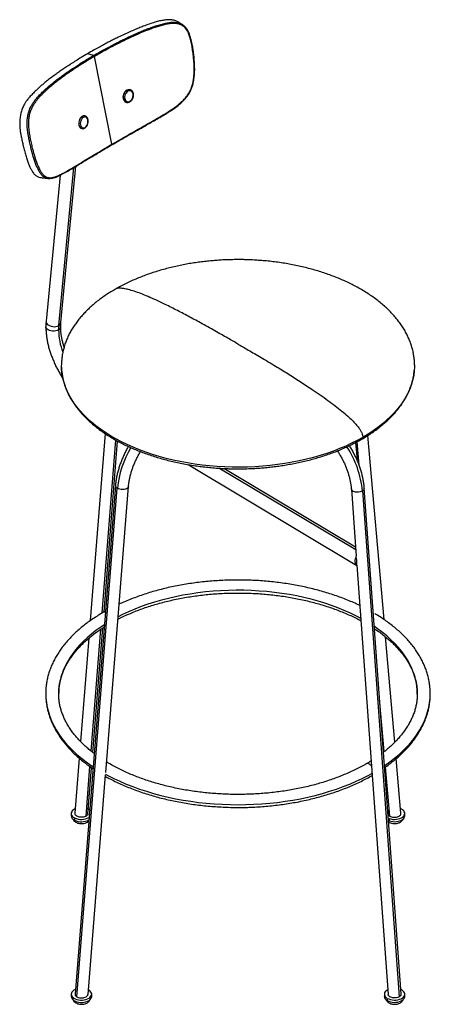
# Paper-space layout '_Isometric' of a CAD drawing. Header units: millimetres. Extents: x -235 to 207, y -106 to 954.
import ezdxf

# ---------------------------------------------------------------- set-up
doc = ezdxf.new("R2010")
doc.units = ezdxf.units.MM

psp = doc.layouts.new('_Isometric')

# ---------------------------------------------------------------- linework, layer by layer
at = {"color": 7, "linetype": 'Continuous', "lineweight": 25}
for p, q in [((-155.3, 915.8), (-161.8, 917.7)), ((-135.8, 820.1), (-154.4, 914.7)), ((-123.3, 869.4), (-123.6, 869.5)), ((-115.7, 878.6), (-116, 878.7)), ((-120.7, 865.6), (-120.4, 865.5)), ((-167.6, 850), (-167.9, 850.1)), ((-164.7, 850.7), (-165.1, 850.7)), ((-165, 850.7), (-164.7, 850.7)), ((-168.2, 837.1), (-167.9, 837)), ((-167.6, 837), (-167.9, 837)), ((-192.9, 625), (-176.6, 795.2)), ((-190.6, 628.2), (-174.4, 796.5)), ((-191.4, 786.9), (-206.5, 629.7)), ((-204.6, 783.5), (-204.8, 783.5)), ((-190, 582.5), (-190, 582.2)), ((-190, 580.4), (-190, 582.4)), ((190, 582.2), (190, 582.8)), ((-143.1, 508.8), (-159, 307.3)), ((-146.2, 315.6), (-131.4, 501.7)), ((-144.2, 316.7), (-129.7, 500.7)), ((126.4, 499), (128.1, 480.4)), ((130.4, 474.6), (128.2, 499.9)), ((157.2, 308.5), (139.8, 506.7)), ((-53.6, 475.3), (128, 366.8)), ((126.7, 383.4), (-20.6, 471.5)), ((126.5, 386.4), (-15.4, 471.2)), ((-131.9, 452.7), (-175.4, -94.6)), ((-173.4, -97.7), (-129.9, 449.8)), ((-142.4, 143.8), (-118, 451.6)), ((122, 448.8), (127.2, 376.9)), ((133.9, 447), (173.4, -97.7)), ((175.5, -94.6), (135.9, 449.9)), ((127.5, 373.1), (127.3, 376.3)), ((128, 366.8), (127.8, 370.1)), ((127.9, 366.9), (161.5, -95)), ((-142.7, 317.6), (-144.9, 316.3)), ((-158, 166.7), (-147.5, 298.2)), ((-156.2, 165.4), (-145.6, 299.5)), ((-160.5, 288.4), (-169.4, 177.1)), ((168.7, 176.4), (158.8, 289.9)), ((157.4, 166.3), (152.4, 223.3)), ((-170.8, 159.2), (-175.5, 99.9)), ((-163.5, 96.8), (-159.3, 150.2)), ((-161.5, 99.5), (-157.5, 149)), ((163.5, 96.8), (158.8, 149.8)), ((175.4, 99.9), (170.3, 158.8)), ((-161.4, -95), (-142.6, 141.5)), ((-179.5, 99.7), (-179.5, 97.2)), ((-159.7, 103.5), (-161, 104.4)), ((161.1, 103.3), (161.4, 99.5)), ((179.4, 97.2), (179.4, 99.7)), ((-175.9, 95), (-175.9, 92.6)), ((161.7, 94.7), (162.7, 94.3)), ((161.9, 92.1), (162.7, 91.8)), ((162.7, 94.3), (162.7, 91.8)), ((-179.4, -94.8), (-179.4, -97.2)), ((-157.4, -97.2), (-157.4, -94.8)), ((157.5, -94.8), (157.5, -97.2)), ((176.2, -90.3), (175.1, -89.7)), ((179.5, -97.2), (179.5, -94.8)), ((-177.8, -98.1), (-177.8, -100.6)), ((160.7, -99.3), (160.7, -101.7))]:
    psp.add_line(p, q, dxfattribs=at)
at = {"color": 7, "linetype": 'Continuous', "lineweight": 25, "flags": 128}
for points in [[(-116, 878.8), (-117.1, 879), (-118.3, 878.9), (-119.5, 878.4), (-120.6, 877.7), (-121.7, 876.6), (-122.5, 875.4), (-123.2, 874), (-123.6, 872.5), (-123.8, 870.9), (-123.6, 869.5)], [(-123.3, 869.4), (-123.4, 870.8), (-123.3, 872.3), (-122.9, 873.9), (-122.2, 875.3), (-121.4, 876.5), (-120.3, 877.6), (-119.2, 878.3), (-118, 878.8), (-116.8, 878.9), (-115.7, 878.6)], [(-112.9, 874.1), (-113.3, 875.4), (-114, 876.5), (-114.9, 877.2), (-116, 877.6), (-117.2, 877.6), (-118.4, 877.2), (-119.5, 876.4), (-120.5, 875.3), (-121.3, 874), (-121.8, 872.5), (-122, 871), (-121.9, 869.5)], [(-121.9, 869.5), (-121.5, 868.2), (-120.8, 867.1), (-119.9, 866.4), (-118.8, 866), (-117.6, 866), (-116.4, 866.5), (-115.3, 867.2), (-114.3, 868.3), (-113.5, 869.7), (-113, 871.1), (-112.8, 872.7), (-112.9, 874.1)], [(-115.7, 878.6), (-115.6, 878.6), (-115.4, 878.5)], [(-120.4, 865.5), (-120.4, 865.5), (-120.6, 865.6)], [(-167.9, 850.1), (-168.9, 849.3), (-169.8, 848.2), (-170.5, 846.9), (-171, 845.4), (-171.4, 843.9), (-171.4, 842.4), (-171.3, 840.9), (-170.9, 839.6), (-170.3, 838.5), (-169.5, 837.7), (-168.6, 837.2), (-168.3, 837.1)], [(-167.9, 837), (-168.2, 837.1), (-169.1, 837.6), (-169.9, 838.4), (-170.5, 839.5), (-170.9, 840.8), (-171.1, 842.3), (-171, 843.8), (-170.7, 845.3), (-170.1, 846.8), (-169.4, 848.1), (-168.5, 849.2), (-167.6, 850)], [(-166.6, 849), (-167.6, 848.1), (-168.5, 847), (-169.1, 845.6), (-169.5, 844.1), (-169.7, 842.5), (-169.5, 841.1), (-169.1, 839.8), (-168.5, 838.8), (-167.6, 838.1), (-166.6, 837.8), (-165.6, 837.9), (-164.5, 838.3)], [(-164.5, 838.3), (-163.5, 839.2), (-162.7, 840.3), (-162, 841.7), (-161.6, 843.2), (-161.5, 844.8), (-161.6, 846.2), (-162.1, 847.5), (-162.7, 848.6), (-163.6, 849.2), (-164.5, 849.6), (-165.6, 849.5), (-166.6, 849)], [(-206.5, 629.7), (-206.5, 628.8), (-206.1, 627.7), (-205.3, 626.6), (-204.2, 625.7), (-202.8, 624.9), (-201.2, 624.3), (-199.4, 623.9), (-197.7, 623.8), (-195.9, 624), (-194.3, 624.4), (-192.9, 625)], [(-193.1, 620.3), (-194.5, 619.6), (-196.1, 619.2), (-197.9, 619), (-199.7, 619), (-201.4, 619.2), (-203, 619.6), (-204.4, 620.3), (-205.5, 621.1), (-206.3, 622), (-206.7, 623), (-206.8, 623.5)], [(134.4, 504.6), (128.4, 501.4), (122.3, 498.3), (115.9, 495.3), (109.4, 492.5), (102.6, 489.9), (95.6, 487.4), (88.4, 485.1), (81.1, 483), (73.7, 481.1), (66, 479.3), (58.3, 477.8), (50.5, 476.5), (42.6, 475.3), (34.6, 474.3), (26.5, 473.6), (18.4, 473), (10.2, 472.7), (2, 472.5), (-6.1, 472.6), (-14.3, 472.8), (-22.4, 473.3), (-30.5, 473.9), (-38.6, 474.8), (-46.5, 475.9), (-54.4, 477.1), (-62.2, 478.6), (-69.9, 480.2), (-77.4, 482), (-84.8, 484), (-92, 486.2), (-99.1, 488.6), (-106, 491.2), (-112.7, 493.9), (-119.1, 496.8), (-125.4, 499.8), (-131.4, 503), (-137.2, 506.3), (-142.7, 509.8), (-148, 513.4), (-153, 517.2), (-157.7, 521), (-162.1, 525), (-166.2, 529.1), (-170, 533.2), (-173.5, 537.5), (-176.7, 541.9), (-179.5, 546.3), (-182, 550.8), (-184.2, 555.3), (-186, 559.9), (-187.5, 564.6), (-188.7, 569.2), (-189.5, 573.9), (-189.9, 578.7), (-190, 580.4)], [(190, 580.6), (189.7, 576.3), (189.1, 571.6), (188.1, 566.9), (186.8, 562.2), (185.2, 557.6), (183.2, 553), (180.8, 548.5), (178.1, 544.1), (175.1, 539.7), (171.8, 535.4), (168.2, 531.1), (164.2, 527), (159.9, 523), (155.4, 519.1), (150.5, 515.3), (145.4, 511.6), (140, 508), (134.4, 504.6)], [(190, 582.7), (190, 581), (190, 580.6)], [(-118, 451.6), (-118, 451.3), (-118.3, 450.6), (-119, 449.9), (-120, 449.3), (-121.2, 448.8), (-122.6, 448.6), (-124.1, 448.5), (-125.7, 448.6), (-127.2, 448.8), (-128.6, 449.3), (-129.9, 449.8)], [(133.9, 447), (132.7, 446.4), (131.3, 446), (129.7, 445.7), (128.2, 445.7), (126.6, 445.8), (125.2, 446), (124, 446.5), (123, 447.1), (122.4, 447.8), (122, 448.6), (122, 448.8)], [(132.1, 309.8), (127.4, 312.3), (121, 315.4), (114.4, 318.3), (107.6, 321.1), (100.6, 323.7), (93.5, 326.1), (86.1, 328.3), (78.6, 330.4), (71, 332.2), (63.2, 333.9), (55.3, 335.4), (47.3, 336.6), (39.2, 337.7), (31, 338.6), (22.8, 339.2), (14.5, 339.7), (6.2, 340), (-2.1, 340), (-10.4, 339.9), (-18.7, 339.5), (-26.9, 338.9), (-35.1, 338.2), (-43.2, 337.2), (-51.3, 336), (-59.2, 334.6), (-67.1, 333.1), (-74.8, 331.3), (-82.4, 329.4), (-89.8, 327.2), (-97.1, 324.9), (-104.2, 322.4), (-111, 319.7), (-117.7, 316.9), (-124.2, 313.9), (-129.1, 311.4)], [(-143.8, 302.9), (-147.7, 300.3), (-152.9, 296.6), (-157.8, 292.7), (-162.4, 288.8), (-166.8, 284.7), (-170.8, 280.5), (-174.5, 276.2), (-177.9, 271.8), (-180.9, 267.4), (-183.6, 262.8), (-186, 258.2), (-188, 253.6), (-189.7, 248.9), (-191.1, 244.2), (-192, 239.4), (-192.7, 234.6), (-192.9, 229.8), (-192.9, 229.1)], [(192.9, 228.2), (192.8, 232.2), (192.4, 237), (191.6, 241.8), (190.4, 246.5), (188.9, 251.2), (187.1, 255.9), (184.9, 260.5), (182.3, 265.1), (179.4, 269.6), (176.2, 274), (172.7, 278.3), (168.8, 282.6), (164.6, 286.7), (160.1, 290.8), (155.4, 294.7), (150.3, 298.5), (146.8, 301)], [(-206.8, 232.8), (-206.9, 228.6), (-206.8, 224.4)], [(-206.8, 224.4), (-206.8, 223.7), (-206.2, 218.8), (-205.4, 213.9), (-204.1, 209), (-202.5, 204.1), (-200.6, 199.3), (-198.3, 194.5), (-195.7, 189.8), (-192.8, 185.2), (-189.5, 180.6), (-185.9, 176.2), (-182, 171.8), (-177.8, 167.5), (-173.3, 163.3), (-168.4, 159.2), (-163.3, 155.3), (-157.9, 151.4), (-156, 150.1)], [(157.6, 151.2), (157.9, 151.4), (163.3, 155.3), (168.4, 159.2), (173.3, 163.3), (177.8, 167.5), (182, 171.8), (185.9, 176.2), (189.5, 180.6), (192.8, 185.2), (195.7, 189.8), (198.3, 194.5), (200.6, 199.3), (202.5, 204.1), (204.1, 209), (205.4, 213.9), (206.2, 218.8), (206.8, 223.7), (206.8, 224.4)], [(206.8, 224.4), (206.9, 228.6), (206.8, 232.8)], [(143.6, 150.8), (143.5, 150.9), (142.5, 151.9), (141.4, 152.7), (140.3, 153.2), (139.2, 153.4), (138.3, 153.3), (137.9, 153.1)], [(-142.6, 142), (-140.2, 140.7), (-133.8, 137.5), (-127.1, 134.4), (-120.3, 131.4), (-113.2, 128.6), (-105.9, 126), (-98.5, 123.6), (-90.9, 121.3), (-83.1, 119.2), (-75.2, 117.3), (-67.2, 115.6), (-59.1, 114.1), (-50.8, 112.8), (-42.5, 111.7), (-34.1, 110.8), (-25.6, 110.1), (-17.1, 109.6), (-8.6, 109.3), (0, 109.2), (8.6, 109.3), (17.1, 109.6), (25.6, 110.1), (34.1, 110.8), (42.5, 111.7), (50.8, 112.8), (59.1, 114.1), (67.2, 115.6), (75.2, 117.3), (83.1, 119.2), (90.9, 121.3), (98.5, 123.6), (105.9, 126), (113.2, 128.6), (120.3, 131.4), (127.1, 134.4), (133.8, 137.5), (140.2, 140.7), (144.2, 142.9)], [(-175.1, 104.8), (-175.8, 104.4), (-177.2, 103.5), (-178.3, 102.6), (-179, 101.5), (-179.4, 100.3), (-179.4, 99.1), (-179.1, 98), (-178.3, 96.9), (-177.3, 95.9), (-175.9, 95)], [(162.7, 94.3), (164.5, 93.8), (166.5, 93.4), (168.5, 93.3), (170.5, 93.5), (172.4, 93.8), (174.3, 94.3), (175.9, 95), (177.2, 95.9), (178.3, 96.9), (179, 98), (179.4, 99.1), (179.4, 100.3), (179, 101.4), (178.3, 102.5), (177.2, 103.5), (175.8, 104.4), (175, 104.8)], [(162.7, 91.8), (164.5, 91.3), (166.5, 91), (168.5, 90.9), (170.5, 91), (172.4, 91.3), (174.3, 91.9), (175.9, 92.6), (177.2, 93.4), (178.3, 94.4), (179, 95.5), (179.4, 96.7), (179.4, 97.2)], [(-175.1, -89.7), (-176.5, -90.5), (-177.8, -91.4), (-178.7, -92.5), (-179.2, -93.6), (-179.4, -94.8), (-179.3, -95.9), (-178.7, -97.1), (-177.8, -98.1)], [(-177.8, -98.1), (-176.6, -99.1), (-175.1, -99.8), (-173.4, -100.5), (-171.5, -100.9), (-169.5, -101.1), (-167.5, -101.1), (-165.5, -100.9), (-163.6, -100.5), (-161.8, -99.9), (-160.3, -99.1), (-159.1, -98.1), (-158.2, -97.1), (-157.6, -96), (-157.4, -94.8), (-157.6, -93.6), (-158.2, -92.5), (-159.1, -91.5)], [(-159.1, -91.5), (-160.3, -90.5), (-161, -90.1)], [(161.1, -90.1), (160, -90.7), (158.8, -91.7), (158, -92.8), (157.6, -93.9), (157.5, -95.1), (157.8, -96.3), (158.4, -97.4), (159.4, -98.4), (160.7, -99.3)], [(160.7, -99.3), (162.2, -100), (164, -100.6), (165.9, -101), (168, -101.1), (170, -101.1), (172, -100.8), (173.8, -100.3), (175.5, -99.7), (176.9, -98.9), (178.1, -97.9), (178.9, -96.8), (179.4, -95.7), (179.4, -94.5), (179.2, -93.3), (178.5, -92.2), (177.5, -91.2), (176.2, -90.3)], [(-177.8, -100.6), (-176.6, -101.5), (-175.1, -102.3), (-173.4, -102.9), (-171.5, -103.3), (-169.5, -103.6), (-167.5, -103.6), (-165.5, -103.4), (-163.6, -102.9), (-161.8, -102.3), (-160.3, -101.5), (-159.1, -100.6), (-158.2, -99.6), (-157.6, -98.4), (-157.4, -97.3), (-157.4, -97.2)], [(160.7, -101.7), (162.2, -102.5), (164, -103.1), (165.9, -103.4), (168, -103.6), (170, -103.5), (172, -103.3), (173.8, -102.8), (175.5, -102.1), (176.9, -101.3), (178.1, -100.3), (178.9, -99.3), (179.4, -98.1), (179.5, -97.2)]]:
    psp.add_lwpolyline(points, dxfattribs=at)
at = {"color": 7, "linetype": 'Continuous', "lineweight": 25}
for centre, radius, start, end in [((-118.9, 870), 4.72, 185.8109, 247.9823), ((-122.8, 871.3), 2, 255.9679, 296.9171), ((-118.4, 870), 4.92, 186.9722, 243.4891), ((-113, 874.6), 0.493, 286.4354, 352.2389), ((-165.8, 847.2), 3.6, 78.7054, 125.893), ((-165.4, 847.1), 3.65, 83.4592, 125.6848), ((-168, 848.7), 1.39, 10.6614, 70.9801), ((-165.1, 838.1), 0.609, 309.7448, 19.1281), ((-194.7, 628.8), 4.16, 295.3195, 351.7955), ((-143.5, 620.3), 49.6, 174.5899, 180.0734), ((-194.7, 623.9), 3.93, 293.5947, 355.1283), ((-120.4, 621.5), 72.7, 180.9766, 200.3592), ((-24.6, 439), 105.8, 148.9572, 174.1287), ((28.1, 436.7), 106.3, 5.5735, 32.948), ((-128.6, 452.9), 3.28, 183.3521, 248.1219), ((132.7, 450.1), 3.29, 292.0405, 356.545), ((-143.6, 313.8), 2.82, 73.3349, 118.2125), ((-173.8, 97.9), 5.71, 186.2801, 248.1994), ((-168.5, 110), 16.7, 243.6495, 299.2549), ((-168.5, 107.6), 16.8, 243.734, 298.2683), ((-174.8, -97), 4.61, 182.4311, 229.7687), ((162.9, -96.7), 5.48, 185.3491, 245.9711)]:
    psp.add_arc(centre, radius, start, end, dxfattribs=at)
for points, knots in [([(-64.7, 951.8), (-65.2, 952.1), (-66.2, 952.7), (-68, 953.4), (-70.2, 953.9), (-72.8, 954.3), (-76, 954.3), (-80, 953.8), (-84.6, 952.9), (-89.8, 951.4), (-95.7, 949.5), (-101.5, 947.4), (-107, 945.2), (-112.2, 943), (-118, 940.5), (-124.2, 937.6), (-129.9, 934.9), (-135.1, 932.3), (-139.8, 929.9), (-144.7, 927.3), (-150, 924.4), (-155.7, 921.2), (-159.7, 918.9), (-161.8, 917.7)], [0, 0, 0, 0, 0.0142202, 0.0355227, 0.0568332, 0.0797559, 0.1121921, 0.1502781, 0.1926999, 0.2421121, 0.3001287, 0.3648514, 0.4126154, 0.4648768, 0.5239566, 0.5880991, 0.6563876, 0.7036341, 0.7539245, 0.8073465, 0.8644274, 0.9284255, 1, 1, 1, 1]), ([(-155.3, 915.8), (-153.1, 917.1), (-148.9, 919.5), (-142.8, 922.9), (-137.2, 925.9), (-132, 928.6), (-127.1, 931.1), (-122.4, 933.4), (-117.3, 935.9), (-112, 938.3), (-106.5, 940.7), (-101.4, 942.8), (-96.1, 945), (-90.4, 947), (-84.6, 948.8), (-79.5, 950.2), (-75, 951.1), (-71.1, 951.6), (-67.9, 951.6), (-65.4, 951.2), (-62.8, 950.6), (-61.2, 949.7), (-60.2, 949.1)], [0, 0, 0, 0, 0.0778002, 0.1465634, 0.207784, 0.2650446, 0.3185635, 0.368925, 0.4171236, 0.4799434, 0.5377587, 0.5889869, 0.6359261, 0.700736, 0.7588377, 0.8083325, 0.8508422, 0.889033, 0.921599, 0.9446514, 0.9661199, 1, 1, 1, 1]), ([(-135.8, 820.1), (-133, 821.7), (-127.5, 824.9), (-119.1, 829.7), (-110.9, 834.4), (-102.5, 839.2), (-93.9, 844.1), (-85.1, 849.1), (-77.5, 853.6), (-71.2, 857.7), (-66.1, 861.2), (-61.6, 864.9), (-57.7, 868.6), (-54.6, 872.4), (-51.9, 876.6), (-49.9, 881.1), (-48.6, 885.8), (-47.7, 890.5), (-47.2, 895.2), (-47.1, 900.4), (-47.2, 906), (-47.7, 912.1), (-48.4, 918.1), (-49.2, 924.1), (-50.3, 930), (-51.5, 935.2), (-53.2, 939.8), (-55.3, 943.5), (-57.5, 946.1), (-59.7, 947.8), (-62.1, 949.1), (-65.3, 950.1), (-69.7, 950.4), (-74.5, 949.9), (-79.5, 948.9), (-84.4, 947.5), (-89.4, 945.9), (-96.2, 943.5), (-104.9, 940), (-115.2, 935.4), (-125.3, 930.5), (-135.2, 925.5), (-144.8, 920.2), (-151.2, 916.6), (-154.4, 914.7)], [0, 0, 0, 0, 0.037686, 0.073889, 0.108612, 0.143498, 0.179446, 0.215364, 0.250803, 0.271938, 0.292824, 0.313442, 0.32916, 0.344779, 0.360489, 0.376053, 0.391729, 0.407344, 0.422918, 0.438558, 0.459002, 0.479941, 0.50087, 0.521722, 0.542446, 0.563223, 0.578822, 0.594467, 0.610098, 0.617946, 0.625824, 0.641475, 0.657176, 0.675876, 0.694014, 0.712721, 0.73163, 0.750793, 0.791643, 0.832774, 0.875378, 0.915604, 0.956501, 1, 1, 1, 1]), ([(-136, 819.4), (-134.5, 820.3), (-131.9, 821.8), (-128.2, 823.9), (-125.3, 825.6), (-122.9, 827), (-118.6, 829.5), (-109.9, 834.4), (-99.8, 840.2), (-90.4, 845.5), (-84.2, 849.1), (-78.1, 852.7), (-71.9, 856.6), (-65.8, 860.8), (-60.4, 865.2), (-55.9, 870), (-52.8, 874.3), (-50.6, 878.4), (-49.2, 882.1), (-47.9, 886.5), (-47.1, 891.6), (-46.6, 897.2), (-46.6, 902.8), (-46.9, 910.2), (-47.9, 919.2), (-49.3, 928.1), (-50.9, 935.1), (-52.3, 939.4), (-54, 942.6), (-55.5, 945.1), (-56.9, 946.5), (-57.6, 947.2)], [0, 0, 0, 0, 0.031366, 0.057518, 0.078461, 0.094356, 0.108945, 0.168408, 0.275621, 0.31625, 0.356866, 0.39747, 0.438117, 0.478739, 0.519411, 0.550123, 0.580929, 0.601527, 0.621964, 0.642545, 0.673088, 0.70357, 0.73415, 0.764649, 0.825475, 0.886239, 0.916855, 0.948275, 0.964485, 0.981676, 1, 1, 1, 1]), ([(-60.2, 949.2), (-61, 949.6), (-62.5, 950.5), (-64, 951.4), (-64.7, 951.9)], [0, 0, 0, 0, 0.4999997, 1, 1, 1, 1]), ([(-57.6, 947.2), (-57.6, 947.2), (-58.3, 948.1), (-59.3, 948.7), (-60.3, 949.2)], [0, 0, 0, 0, 0.011058, 1, 1, 1, 1]), ([(-60.2, 949.1), (-60, 949), (-59.4, 948.8), (-59, 948.4), (-58.8, 948.2)], [0, 0, 0, 0, 0.51575, 1, 1, 1, 1]), ([(-161.8, 917.7), (-164.1, 916.3), (-168.4, 913.8), (-174.4, 910.1), (-179.7, 906.7), (-184.5, 903.6), (-188.9, 900.7), (-192.9, 897.8), (-197.2, 894.8), (-201.5, 891.5), (-205.8, 888.2), (-209.6, 885.1), (-213.4, 881.9), (-217.2, 878.4), (-221, 874.6), (-224.2, 871.1), (-226.8, 867.9), (-229, 864.8), (-230.6, 862), (-231.8, 859.5), (-233, 856.4), (-234.1, 852.4), (-234.7, 848.1), (-234.9, 844.7), (-234.9, 841.9), (-234.8, 838.8), (-234.5, 835.5), (-234, 831.9), (-233.2, 827.8), (-232.3, 823.3), (-231.1, 818.3), (-229.8, 813.2), (-228.5, 808.2), (-227, 803.4), (-225.5, 799.3), (-224, 795.7), (-222.4, 792.6), (-220.6, 789.6), (-218.4, 787), (-215.7, 785.1), (-213.7, 784.7), (-212.6, 784.5)], [0, 0, 0, 0, 0.045763, 0.086089, 0.121962, 0.155502, 0.186786, 0.216263, 0.244453, 0.28112, 0.314528, 0.343778, 0.369941, 0.406461, 0.439114, 0.466815, 0.490839, 0.512073, 0.530228, 0.543213, 0.555614, 0.579925, 0.602958, 0.615172, 0.627868, 0.642978, 0.659391, 0.677257, 0.697268, 0.722178, 0.749688, 0.777061, 0.806718, 0.833489, 0.858859, 0.881481, 0.902358, 0.921999, 0.948645, 0.973996, 1, 1, 1, 1]), ([(-204.8, 783.5), (-205.8, 783.7), (-207.8, 784.1), (-210.5, 786.1), (-212.7, 788.7), (-214.5, 791.7), (-216, 794.8), (-217.5, 798.4), (-219, 802.6), (-220.5, 807.3), (-221.8, 812.3), (-223.1, 817.5), (-224.2, 822.5), (-225.2, 827), (-225.9, 831), (-226.4, 834.6), (-226.8, 838), (-226.9, 841.1), (-226.9, 843.9), (-226.8, 847.3), (-226.2, 851.5), (-225.1, 855.5), (-223.9, 858.6), (-222.7, 861.1), (-221.1, 863.9), (-219, 866.9), (-216.5, 870.1), (-213.3, 873.5), (-209.6, 877.2), (-205.9, 880.7), (-202.1, 883.9), (-198.3, 887), (-194, 890.3), (-189.1, 893.9), (-184.5, 897.3), (-180.1, 900.3), (-176, 903), (-171.6, 905.9), (-166.8, 908.9), (-161.3, 912.3), (-157.4, 914.6), (-155.3, 915.8)], [0, 0, 0, 0, 0.0261424, 0.0515598, 0.0783659, 0.098168, 0.1192416, 0.142097, 0.167744, 0.1948169, 0.2248164, 0.2525079, 0.2803409, 0.305543, 0.32579, 0.3438631, 0.3604612, 0.3757311, 0.38855, 0.4008652, 0.4240293, 0.4483772, 0.4607585, 0.4737014, 0.4917672, 0.5128715, 0.5367333, 0.564235, 0.5966456, 0.632891, 0.6593459, 0.6890167, 0.7229551, 0.7601618, 0.7998613, 0.8273096, 0.856536, 0.8876448, 0.9208652, 0.958166, 1, 1, 1, 1]), ([(-154.4, 914.7), (-156.3, 913.6), (-159.9, 911.5), (-165.1, 908.3), (-170.1, 905.2), (-174.9, 902.1), (-179.8, 898.8), (-184.5, 895.6), (-188.9, 892.4), (-193.2, 889.1), (-197.4, 885.9), (-201.5, 882.5), (-205, 879.6), (-207.8, 877), (-210, 874.8), (-212.2, 872.6), (-214.3, 870.4), (-216.5, 867.9), (-218.7, 865), (-221, 861.5), (-222.9, 857.5), (-224.4, 852.9), (-225.2, 848.9), (-225.5, 845.6), (-225.6, 842.8), (-225.5, 839.9), (-225.3, 836.7), (-224.8, 832.6), (-223.9, 827.6), (-222.7, 821.8), (-221.5, 816.6), (-220.3, 811.9), (-219.1, 807.8), (-217.9, 803.8), (-216.7, 800.3), (-215.6, 797.4), (-214.5, 795), (-213.2, 792.4), (-211.6, 789.7), (-209.5, 787.1), (-207.1, 785.2), (-204.5, 784.3), (-201.7, 784.1), (-198.5, 784.6), (-195, 785.8), (-191.1, 787.5), (-185.9, 790.2), (-179.3, 794.1), (-171.1, 799), (-162.7, 804.1), (-154.2, 809.2), (-145.3, 814.5), (-139, 818.2), (-135.8, 820.1)], [0, 0, 0, 0, 0.025558, 0.048622, 0.071024, 0.095346, 0.117996, 0.141625, 0.164012, 0.185213, 0.207816, 0.229639, 0.251307, 0.264388, 0.276765, 0.289772, 0.302741, 0.314132, 0.329848, 0.345582, 0.361217, 0.376926, 0.392513, 0.400359, 0.408289, 0.418594, 0.429026, 0.439737, 0.460456, 0.481331, 0.502113, 0.51772, 0.533361, 0.549375, 0.564606, 0.575254, 0.585577, 0.595897, 0.611496, 0.627155, 0.642753, 0.658402, 0.674021, 0.689605, 0.710218, 0.730972, 0.751816, 0.792465, 0.834212, 0.87589, 0.915292, 0.956661, 1, 1, 1, 1]), ([(-162.1, 917.5), (-162.1, 917.6), (-162.1, 917.6), (-162, 917.6), (-162, 917.7), (-161.9, 917.7), (-161.9, 917.7), (-161.8, 917.7)], [0, 0, 0, 0, 0.089035, 0.278888, 0.468742, 0.65465, 1, 1, 1, 1]), ([(-155.3, 915.8), (-155.2, 915.8), (-155.1, 915.7), (-154.9, 915.6), (-154.8, 915.4), (-154.6, 915.2), (-154.5, 915), (-154.5, 914.8), (-154.4, 914.7)], [0, 0, 0, 0, 0.239457, 0.368361, 0.5, 0.631639, 0.760543, 1, 1, 1, 1]), ([(-120.6, 865.6), (-120.4, 865.5), (-119.9, 865.3), (-118.9, 865.2), (-117.7, 865.3), (-116.5, 865.8), (-115.4, 866.5), (-114.4, 867.5), (-113.6, 868.7), (-112.9, 870), (-112.5, 871.5), (-112.4, 872.9), (-112.4, 873.9), (-112.5, 874.5), (-112.5, 874.5)], [0, 0, 0, 0, 0.050069, 0.140704, 0.231149, 0.322704, 0.415907, 0.510435, 0.60568, 0.701204, 0.796915, 0.892881, 0.983662, 1, 1, 1, 1]), ([(-112.5, 874.5), (-112.6, 874.8), (-112.7, 875.5), (-113.2, 876.5), (-113.9, 877.6), (-114.7, 878.2), (-115.2, 878.4), (-115.4, 878.5)], [0, 0, 0, 0, 0.137873, 0.390682, 0.642544, 0.889875, 1, 1, 1, 1]), ([(-164.7, 837.7), (-164.5, 837.8), (-164, 838.2), (-163.2, 839), (-162.4, 840.2), (-161.8, 841.5), (-161.4, 843), (-161.2, 844.4), (-161.3, 845.9), (-161.5, 847.3), (-162, 848.5), (-162.8, 849.5), (-163.7, 850.3), (-164.5, 850.6), (-165, 850.7), (-165.1, 850.7)], [0, 0, 0, 0, 0.046494, 0.130029, 0.214255, 0.298749, 0.383245, 0.467864, 0.55278, 0.638196, 0.724204, 0.810176, 0.894519, 0.975762, 1, 1, 1, 1]), ([(-167.6, 837), (-167.3, 837), (-166.7, 836.9), (-165.7, 837.1), (-165, 837.5), (-164.7, 837.7)], [0, 0, 0, 0, 0.253332, 0.616123, 1, 1, 1, 1]), ([(-204.7, 783.4), (-203.8, 783.4), (-202.1, 783.3), (-199.8, 783.7), (-197.7, 784.2), (-194.5, 785.3), (-190.2, 787.4), (-184.6, 790.4), (-178.9, 793.8), (-172.1, 797.8), (-164.3, 802.6), (-157.5, 806.6), (-153.1, 809.3), (-151, 810.5), (-149, 811.8), (-146.6, 813.1), (-143.8, 814.8), (-140.2, 817), (-137.5, 818.6), (-136, 819.4)], [0, 0, 0, 0, 0.039428, 0.075052, 0.10719, 0.137618, 0.224955, 0.310991, 0.397098, 0.483254, 0.611954, 0.74058, 0.769311, 0.797522, 0.825197, 0.854093, 0.89234, 0.940969, 1, 1, 1, 1]), ([(-135.8, 820.1), (-135.8, 819.9), (-135.8, 819.8), (-135.8, 819.6), (-135.9, 819.5), (-135.9, 819.4), (-136, 819.4)], [0, 0, 0, 0, 0.407168, 0.626353, 0.85019, 1, 1, 1, 1]), ([(-212.6, 784.5), (-211.3, 784.3), (-208.6, 783.9), (-206, 783.6), (-204.6, 783.4)], [0, 0, 0, 0, 0.500001, 1, 1, 1, 1]), ([(0, 696), (-2.7, 696), (-6.4, 695.9), (-12, 695.8), (-16.7, 695.6), (-22.4, 695.2), (-28.3, 694.7), (-34.5, 694.1), (-40.9, 693.4), (-47.4, 692.4), (-54, 691.4), (-60.5, 690.1), (-67.1, 688.7), (-73.7, 687.1), (-80.2, 685.4), (-86.7, 683.5), (-93.1, 681.5), (-99.4, 679.3), (-105.6, 676.9), (-111.6, 674.4), (-117.5, 671.8), (-123.2, 669), (-128.1, 666.4), (-130.9, 664.8), (-132, 664.1)], [0, 0, 0, 0, 0.055219, 0.077615, 0.114807, 0.153454, 0.194941, 0.238271, 0.283041, 0.32893, 0.375707, 0.4232, 0.47128, 0.519845, 0.568815, 0.618126, 0.667725, 0.717569, 0.767619, 0.817846, 0.868222, 0.918723, 0.969328, 1, 1, 1, 1]), ([(190, 582.8), (190, 584), (189.9, 586.9), (189.4, 591.3), (188.7, 596), (187.5, 600.7), (186.1, 605.4), (184.3, 610), (182.3, 614.6), (179.8, 619.2), (177.1, 623.7), (174.1, 628.1), (170.7, 632.4), (167, 636.7), (163, 640.9), (158.7, 645), (154.1, 648.9), (149.3, 652.8), (144.1, 656.6), (138.6, 660.2), (132.9, 663.7), (127.1, 666.9), (121.3, 669.9), (115.5, 672.7), (109.6, 675.3), (103.5, 677.7), (97.2, 680.1), (90.8, 682.2), (84.3, 684.3), (77.6, 686.1), (70.8, 687.9), (64, 689.4), (57, 690.8), (50, 692), (43, 693.1), (35.9, 694), (29, 694.7), (22.2, 695.2), (16.3, 695.6), (11, 695.8), (5.8, 696), (2.1, 696), (0, 696)], [0, 0, 0, 0, 0.020763, 0.046511, 0.072358, 0.098295, 0.124325, 0.15045, 0.176672, 0.202993, 0.229415, 0.25594, 0.282569, 0.309305, 0.336151, 0.363108, 0.390179, 0.417368, 0.444679, 0.472117, 0.499689, 0.527401, 0.552358, 0.577342, 0.602347, 0.627369, 0.652405, 0.677449, 0.702497, 0.727541, 0.752572, 0.777578, 0.80254, 0.827431, 0.852205, 0.876778, 0.900975, 0.924356, 0.946517, 0.962184, 0.978274, 1, 1, 1, 1]), ([(-132, 664.1), (-132.7, 663.7), (-135.3, 662.3), (-139.4, 659.7), (-144.4, 656.4), (-149.1, 652.9), (-153.7, 649.3), (-158, 645.6), (-162.1, 641.8), (-165.9, 637.9), (-169.5, 633.9), (-172.8, 629.8), (-175.8, 625.6), (-178.5, 621.4), (-181, 617.1), (-183.2, 612.7), (-185.1, 608.2), (-186.6, 603.7), (-187.9, 599.2), (-188.9, 594.7), (-189.6, 590.1), (-189.9, 586.1), (-190, 583.7), (-190, 582.8)], [0, 0, 0, 0, 0.01974, 0.069791, 0.119896, 0.170043, 0.220219, 0.270414, 0.320618, 0.370822, 0.421019, 0.471201, 0.521362, 0.571498, 0.621602, 0.671672, 0.721704, 0.771696, 0.821646, 0.871556, 0.921423, 0.971252, 1, 1, 1, 1]), ([(0, 605.1), (-1.7, 606.1), (-5.4, 608.2), (-11.3, 611.6), (-17.9, 615.3), (-25, 619.4), (-32.6, 623.7), (-42.2, 628.9), (-53.6, 635.1), (-66.7, 642), (-78.4, 647.8), (-88.4, 652.5), (-96.7, 656.2), (-104.4, 659.4), (-111.5, 661.9), (-117.6, 663.7), (-122.6, 664.8), (-126.6, 665.3), (-129.6, 665), (-131.4, 664.6), (-132, 664.2), (-132, 664.1)], [0, 0, 0, 0, 0.038485, 0.082686, 0.131846, 0.185207, 0.242013, 0.301509, 0.398627, 0.497621, 0.595603, 0.660368, 0.722452, 0.780988, 0.835142, 0.884136, 0.920532, 0.952573, 0.980131, 0.997974, 1, 1, 1, 1]), ([(-206.5, 629.7), (-206.5, 629), (-206.7, 627), (-206.8, 624.9), (-206.8, 623.5)], [0, 0, 0, 0, 0.350762, 1, 1, 1, 1]), ([(-190.8, 623.5), (-190.8, 624.1), (-190.8, 625.7), (-190.6, 627.2), (-190.6, 628.2)], [0, 0, 0, 0, 0.3506419, 1, 1, 1, 1]), ([(-206.8, 623.5), (-206.8, 622.8), (-206.7, 620.7), (-206.5, 617.1), (-206, 612.8), (-205.3, 608.5), (-204.4, 604.1), (-203.2, 599.7), (-201.8, 595.3), (-200.2, 590.8), (-198.4, 586.5), (-196.4, 582.1), (-194.3, 577.9), (-191.9, 573.7), (-190, 570.4), (-188.8, 568.7), (-188.5, 568.2)], [0, 0, 0, 0, 0.0417661, 0.1198811, 0.1979105, 0.2758486, 0.3536716, 0.4313728, 0.5089574, 0.5864377, 0.6638309, 0.7411572, 0.8184382, 0.8956967, 0.9729561, 1, 1, 1, 1]), ([(-187.1, 601.9), (-187.3, 602.5), (-187.9, 604.3), (-188.7, 607.4), (-189.5, 611.1), (-190.2, 614.8), (-190.6, 618.3), (-190.8, 621.2), (-190.8, 622.9), (-190.8, 623.5)], [0, 0, 0, 0, 0.072932, 0.240754, 0.40817, 0.575127, 0.74159, 0.907542, 1, 1, 1, 1]), ([(0, 605.1), (1.7, 604.1), (5.4, 601.9), (11.3, 598.5), (17.9, 594.7), (25, 590.5), (32.6, 586), (42.2, 580.3), (53.6, 573.3), (66.7, 565), (78.4, 557.3), (88.4, 550.4), (96.7, 544.6), (104.4, 538.8), (111.5, 533.2), (117.6, 528), (122.6, 523.3), (126.6, 519.1), (129.7, 515.4), (131.8, 512.2), (133.2, 509.5), (134.2, 506.9), (134.3, 505.4), (134.4, 504.6)], [0, 0, 0, 0, 0.03694, 0.079368, 0.126555, 0.177775, 0.232301, 0.28941, 0.38263, 0.477651, 0.571701, 0.633868, 0.69346, 0.749647, 0.801627, 0.848656, 0.883591, 0.914346, 0.940799, 0.957925, 0.973031, 0.986723, 1, 1, 1, 1]), ([(-189.9, 580.3), (-189.9, 579.5), (-189.9, 577.2), (-189.4, 573.3), (-188.7, 568.7), (-187.6, 564.1), (-186.1, 559.6), (-184.4, 555), (-182.3, 550.5), (-179.9, 546.1), (-177.1, 541.7), (-174.1, 537.4), (-170.7, 533.1), (-167, 528.9), (-163, 524.8), (-158.7, 520.8), (-154.2, 516.9), (-149.3, 513.1), (-144.1, 509.4), (-138.7, 505.9), (-133.1, 502.6), (-127.6, 499.5), (-122, 496.7), (-116.3, 494), (-110.4, 491.4), (-104.4, 489), (-98.2, 486.7), (-91.8, 484.6), (-85.3, 482.6), (-78.7, 480.7), (-72, 479), (-65.2, 477.5), (-58.3, 476.1), (-51.4, 474.9), (-44.4, 473.8), (-37.4, 472.9), (-30.5, 472.2), (-23.8, 471.6), (-17.7, 471.3), (-12.4, 471), (-6.7, 470.8), (-2.6, 470.8), (0, 470.8)], [0, 0, 0, 0, 0.013651, 0.039903, 0.06624, 0.092654, 0.119148, 0.145721, 0.172376, 0.199113, 0.225934, 0.25284, 0.279831, 0.30691, 0.334077, 0.361334, 0.388683, 0.416126, 0.443668, 0.471312, 0.499063, 0.524003, 0.54895, 0.573899, 0.598849, 0.623796, 0.648738, 0.67367, 0.69859, 0.723491, 0.748366, 0.773205, 0.797993, 0.822707, 0.847308, 0.871727, 0.895823, 0.91926, 0.940987, 0.958271, 0.973658, 1, 1, 1, 1]), ([(133.4, 502.8), (135.1, 503.8), (138.5, 505.8), (143.5, 509), (148.2, 512.4), (152.8, 515.8), (157.1, 519.4), (161.2, 523.1), (165.1, 526.9), (168.7, 530.8), (172, 534.7), (175.1, 538.8), (177.9, 542.9), (180.4, 547.1), (182.7, 551.3), (184.6, 555.6), (186.3, 560), (187.6, 564.4), (188.7, 568.9), (189.4, 573), (189.6, 575.6), (189.7, 576.7)], [0, 0, 0, 0, 0.051515, 0.104421, 0.157424, 0.210516, 0.263686, 0.316928, 0.370234, 0.423597, 0.477011, 0.530472, 0.583975, 0.637515, 0.69109, 0.744697, 0.798333, 0.851998, 0.905691, 0.959412, 1, 1, 1, 1]), ([(0, 470.8), (2.7, 470.8), (6.4, 470.8), (12, 471), (16.7, 471.2), (22.3, 471.5), (28.2, 472), (34.4, 472.6), (40.7, 473.3), (47.1, 474.2), (53.6, 475.3), (60.2, 476.5), (66.7, 477.8), (73.2, 479.3), (79.7, 481), (86.1, 482.8), (92.5, 484.8), (98.7, 486.9), (104.8, 489.2), (110.8, 491.6), (116.7, 494.2), (122.4, 496.9), (127.9, 499.7), (131.6, 501.7), (133.4, 502.8), (133.4, 502.8)], [0, 0, 0, 0, 0.054453, 0.076363, 0.112767, 0.150566, 0.191123, 0.23347, 0.277217, 0.322052, 0.367754, 0.414159, 0.461144, 0.508612, 0.55649, 0.604717, 0.653246, 0.702037, 0.751059, 0.800283, 0.849686, 0.899249, 0.948954, 0.998787, 1, 1, 1, 1]), ([(134.4, 504.6), (134.3, 504.2), (134.2, 503.3), (133.6, 503), (133.4, 502.8)], [0, 0, 0, 0, 0.522698, 1, 1, 1, 1]), ([(-117.9, 494.8), (-118.3, 494.3), (-119.4, 492.4), (-121.1, 489), (-123.2, 484.8), (-125, 480.6), (-126.7, 476.3), (-128.1, 471.9), (-129.4, 467.6), (-130.4, 463.3), (-131.2, 459), (-131.7, 455.5), (-131.8, 453.4), (-131.9, 452.7)], [0, 0, 0, 0, 0.040659, 0.141106, 0.241581, 0.342111, 0.442724, 0.543452, 0.64432, 0.745355, 0.846578, 0.948005, 1, 1, 1, 1]), ([(-118, 451.6), (-117.9, 452.2), (-117.7, 453.9), (-117.3, 456.9), (-116.6, 460.6), (-115.7, 464.3), (-114.6, 468.1), (-113.4, 471.9), (-111.9, 475.7), (-110.2, 479.5), (-108.3, 483.3), (-106.6, 486.6), (-105.4, 488.5), (-104.9, 489.3)], [0, 0, 0, 0, 0.051043, 0.148797, 0.246767, 0.344961, 0.443365, 0.541958, 0.640711, 0.739591, 0.838565, 0.937599, 1, 1, 1, 1]), ([(107, 490.1), (107.7, 489), (109.1, 486.8), (111.1, 483.3), (113.1, 479.6), (114.9, 475.8), (116.5, 471.9), (117.9, 468.1), (119.1, 464.3), (120.1, 460.5), (120.9, 456.8), (121.5, 453.2), (121.8, 450.6), (122, 449.1), (122, 448.8)], [0, 0, 0, 0, 0.080099, 0.170265, 0.260433, 0.350558, 0.44061, 0.530555, 0.620361, 0.709999, 0.799439, 0.888656, 0.977634, 1, 1, 1, 1]), ([(135.9, 449.9), (135.9, 450.6), (135.7, 452.7), (135.2, 456.3), (134.5, 460.5), (133.5, 464.8), (132.3, 469.2), (130.8, 473.5), (129.2, 477.8), (127.4, 482.1), (125.4, 486.3), (123.2, 490.4), (121.4, 493.6), (120.2, 495.3), (120, 495.8)], [0, 0, 0, 0, 0.049329, 0.141966, 0.234467, 0.326837, 0.419071, 0.511181, 0.603181, 0.695093, 0.786941, 0.878749, 0.970543, 1, 1, 1, 1]), ([(128, 366.8), (127.7, 367), (127.5, 367.2), (127.1, 367.7), (126.9, 367.9), (126.5, 368.6), (126.4, 369), (126.2, 369.8), (126.1, 370.2), (126, 371.1), (126, 371.6), (126.1, 372.6), (126.2, 373.1), (126.4, 374.1), (126.6, 374.6), (126.9, 375.5), (127.1, 375.9), (127.3, 376.3)], [0, 0, 0, 0, 0.125, 0.125, 0.25, 0.25, 0.375, 0.375, 0.5, 0.5, 0.625, 0.625, 0.75, 0.75, 0.875, 0.875, 1, 1, 1, 1]), ([(127.5, 373.1), (127.5, 372.5), (127.4, 372), (127.5, 371), (127.6, 370.5), (127.8, 370.1)], [0, 0, 0, 0, 0.5, 0.5, 1, 1, 1, 1]), ([(131.1, 323.6), (129.4, 324.4), (125.6, 326.2), (119.6, 328.8), (112.8, 331.5), (106, 334), (98.9, 336.3), (91.7, 338.5), (84.4, 340.5), (76.9, 342.4), (69.4, 344.1), (61.7, 345.6), (53.9, 346.9), (46.1, 348), (38.2, 349), (30.2, 349.8), (22.2, 350.4), (14.1, 350.8), (6.1, 351), (-2, 351.1), (-10.1, 350.9), (-18.2, 350.6), (-26.2, 350.1), (-34.2, 349.4), (-42.2, 348.6), (-50, 347.5), (-57.8, 346.3), (-65.6, 344.8), (-73.2, 343.3), (-80.7, 341.5), (-88.1, 339.6), (-95.4, 337.5), (-102.5, 335.2), (-109.4, 332.7), (-116.2, 330.1), (-122.4, 327.6), (-126.3, 325.8), (-128, 325)], [0, 0, 0, 0, 0.022898, 0.051862, 0.080817, 0.109763, 0.138699, 0.167626, 0.196544, 0.225453, 0.254354, 0.283248, 0.312135, 0.341016, 0.369892, 0.398763, 0.427632, 0.456497, 0.485361, 0.514225, 0.543088, 0.571952, 0.600818, 0.629686, 0.658557, 0.687433, 0.716314, 0.745201, 0.774094, 0.802996, 0.831906, 0.860825, 0.889754, 0.918693, 0.947643, 0.976605, 1, 1, 1, 1]), ([(-129.3, 308.8), (-127.4, 309.8), (-123.5, 311.7), (-117.4, 314.5), (-111.2, 317.1), (-104.7, 319.6), (-98.1, 321.9), (-91.3, 324), (-84.4, 326.1), (-77.3, 327.9), (-70.1, 329.6), (-62.7, 331.1), (-55.3, 332.5), (-47.8, 333.7), (-40.2, 334.7), (-32.5, 335.5), (-24.8, 336.2), (-17, 336.7), (-9.2, 337), (-1.4, 337.1), (6.4, 337), (14.2, 336.8), (22, 336.4), (29.7, 335.8), (37.4, 335), (45.1, 334.1), (52.6, 332.9), (60.1, 331.6), (67.5, 330.2), (74.7, 328.5), (81.8, 326.7), (88.8, 324.8), (95.7, 322.7), (102.4, 320.4), (108.9, 318), (115.2, 315.4), (121.4, 312.7), (127.1, 310), (130.6, 308.2), (132.3, 307.3)], [0, 0, 0, 0, 0.026849, 0.053915, 0.08099, 0.108075, 0.13517, 0.162275, 0.18939, 0.216515, 0.243648, 0.270789, 0.297938, 0.325093, 0.352255, 0.379421, 0.406592, 0.433766, 0.460942, 0.48812, 0.515298, 0.542476, 0.569653, 0.596827, 0.623998, 0.651164, 0.678326, 0.705482, 0.732631, 0.759772, 0.786905, 0.814028, 0.841142, 0.868245, 0.895337, 0.922418, 0.949487, 0.976544, 1, 1, 1, 1]), ([(-144.9, 316.3), (-145.9, 315.7), (-148.8, 314), (-153.5, 311.1), (-158.9, 307.4), (-164, 303.7), (-168.8, 299.8), (-173.4, 295.8), (-177.8, 291.7), (-181.8, 287.5), (-185.6, 283.2), (-189.1, 278.8), (-192.3, 274.3), (-195.1, 269.8), (-197.7, 265.2), (-200, 260.5), (-201.9, 255.8), (-203.6, 251), (-204.9, 246.2), (-205.9, 241.4), (-206.5, 237.1), (-206.7, 234.3), (-206.8, 233.1)], [0, 0, 0, 0, 0.027723, 0.080243, 0.132775, 0.185306, 0.237826, 0.290323, 0.342785, 0.395194, 0.447534, 0.499783, 0.551922, 0.603929, 0.655785, 0.707476, 0.75899, 0.810326, 0.861487, 0.912489, 0.963354, 1, 1, 1, 1]), ([(206.8, 233.1), (206.7, 233.8), (206.6, 236.1), (206.1, 239.9), (205.2, 244.7), (204, 249.5), (202.5, 254.2), (200.7, 258.9), (198.5, 263.6), (196.1, 268.2), (193.3, 272.7), (190.3, 277.2), (186.9, 281.6), (183.3, 285.9), (179.4, 290.1), (175.2, 294.2), (170.7, 298.2), (165.9, 302.2), (160.9, 305.9), (155.7, 309.6), (151.1, 312.6), (148.2, 314.3), (147.3, 314.9)], [0, 0, 0, 0, 0.021367, 0.073172, 0.125023, 0.176959, 0.229015, 0.281218, 0.333587, 0.386131, 0.43885, 0.491739, 0.544784, 0.597969, 0.651275, 0.704681, 0.758168, 0.811717, 0.865311, 0.918936, 0.97258, 1, 1, 1, 1]), ([(-192.9, 229.1), (-192.9, 230), (-192.9, 232.4), (-192.5, 236.2), (-191.8, 240.5), (-190.8, 244.8), (-189.5, 249.1), (-187.8, 253.4), (-185.9, 257.6), (-183.6, 261.7), (-181.1, 265.8), (-178.3, 269.8), (-175.2, 273.8), (-171.8, 277.7), (-168.1, 281.5), (-164.2, 285.3), (-160, 288.9), (-155.6, 292.5), (-150.8, 296), (-147, 298.6), (-144.6, 300.1), (-144, 300.5)], [0, 0, 0, 0, 0.036973, 0.093937, 0.150823, 0.207552, 0.264063, 0.320319, 0.376307, 0.432033, 0.487518, 0.542789, 0.597879, 0.652821, 0.707644, 0.762376, 0.817042, 0.871662, 0.926252, 0.980826, 1, 1, 1, 1]), ([(146.9, 298.6), (147.6, 298.1), (149.9, 296.6), (153.7, 293.9), (158.2, 290.4), (162.5, 286.8), (166.6, 283.1), (170.3, 279.3), (173.8, 275.4), (177, 271.5), (179.9, 267.5), (182.6, 263.5), (184.9, 259.4), (187, 255.3), (188.7, 251.1), (190.2, 246.9), (191.4, 242.6), (192.2, 238.3), (192.7, 234), (193, 230.7), (192.9, 228.7), (192.9, 228.2)], [0, 0, 0, 0, 0.021258, 0.07687, 0.132481, 0.188101, 0.243743, 0.299423, 0.35516, 0.410978, 0.466904, 0.522968, 0.579203, 0.635642, 0.692318, 0.749256, 0.80647, 0.863959, 0.921699, 0.979643, 1, 1, 1, 1]), ([(-206.8, 224.1), (-206.7, 223.5), (-206.6, 221.2), (-206.1, 217.3), (-205.2, 212.5), (-204, 207.8), (-202.5, 203), (-200.7, 198.4), (-198.5, 193.7), (-196.1, 189.1), (-193.3, 184.6), (-190.3, 180.1), (-186.9, 175.7), (-183.3, 171.4), (-179.4, 167.2), (-175.2, 163), (-170.7, 159), (-165.9, 155.1), (-161.1, 151.4), (-157.7, 149.1), (-156.1, 148)], [0, 0, 0, 0, 0.023378, 0.080059, 0.13679, 0.193615, 0.250571, 0.307688, 0.364985, 0.422475, 0.480156, 0.538023, 0.596061, 0.654252, 0.712575, 0.771008, 0.829529, 0.888118, 0.946757, 1, 1, 1, 1]), ([(-154.9, 164.3), (-156, 165.2), (-158.6, 167.2), (-162.5, 170.5), (-166.6, 174.2), (-170.3, 178), (-173.8, 181.8), (-177, 185.7), (-179.9, 189.7), (-182.6, 193.8), (-184.9, 197.8), (-187, 202), (-188.7, 206.2), (-190.2, 210.4), (-191.4, 214.6), (-192.2, 218.9), (-192.7, 223.2), (-193, 226.6), (-192.9, 228.6), (-192.9, 229.1)], [0, 0, 0, 0, 0.045095, 0.106318, 0.167565, 0.228854, 0.290205, 0.351646, 0.413205, 0.474916, 0.536816, 0.59894, 0.661325, 0.723999, 0.786976, 0.850256, 0.913812, 0.977592, 1, 1, 1, 1]), ([(192.9, 228.2), (192.9, 227.3), (192.9, 224.9), (192.5, 221), (191.8, 216.7), (190.8, 212.4), (189.5, 208.1), (187.8, 203.9), (185.9, 199.7), (183.6, 195.6), (181.1, 191.5), (178.3, 187.4), (175.2, 183.5), (171.8, 179.6), (168.1, 175.7), (164.2, 172), (160.4, 168.6), (157.7, 166.5), (156.6, 165.6)], [0, 0, 0, 0, 0.0430632, 0.1094103, 0.1756675, 0.2417411, 0.3075606, 0.3730833, 0.4382941, 0.5032001, 0.5678246, 0.6322007, 0.6963656, 0.7603571, 0.8242109, 0.8879592, 0.95163, 1, 1, 1, 1]), ([(157.8, 149.1), (158.1, 149.4), (160.3, 150.8), (164, 153.6), (168.9, 157.5), (173.4, 161.5), (177.8, 165.6), (181.8, 169.8), (185.6, 174.1), (189.1, 178.5), (192.3, 182.9), (195.1, 187.5), (197.7, 192.1), (200, 196.8), (201.9, 201.5), (203.6, 206.2), (204.9, 211), (205.9, 215.8), (206.5, 220.2), (206.7, 223), (206.8, 224.1)], [0, 0, 0, 0, 0.012043, 0.071888, 0.131719, 0.191525, 0.25129, 0.310996, 0.370622, 0.430145, 0.489542, 0.548789, 0.607865, 0.666752, 0.725438, 0.78392, 0.842204, 0.900306, 0.958252, 1, 1, 1, 1]), ([(137.9, 153.1), (136.9, 152.5), (134.2, 150.9), (129.4, 148.4), (123.5, 145.5), (117.4, 142.8), (111.2, 140.2), (104.7, 137.7), (98.1, 135.4), (91.3, 133.2), (84.4, 131.2), (77.3, 129.3), (70.1, 127.7), (62.7, 126.1), (55.3, 124.8), (47.8, 123.6), (40.2, 122.6), (32.5, 121.7), (24.8, 121.1), (17, 120.6), (9.2, 120.3), (1.4, 120.2), (-6.4, 120.2), (-14.2, 120.5), (-22, 120.9), (-29.7, 121.5), (-37.4, 122.3), (-45.1, 123.2), (-52.6, 124.3), (-60.1, 125.6), (-67.5, 127.1), (-74.7, 128.7), (-81.8, 130.5), (-88.8, 132.5), (-95.7, 134.6), (-102.4, 136.9), (-108.9, 139.3), (-115.2, 141.8), (-121.4, 144.5), (-127.3, 147.4), (-133, 150.3), (-137.8, 153), (-140.5, 154.7), (-141.5, 155.3)], [0, 0, 0, 0, 0.01305, 0.037925, 0.062808, 0.087698, 0.112596, 0.137503, 0.16242, 0.187346, 0.21228, 0.237224, 0.262175, 0.287134, 0.3121, 0.337072, 0.36205, 0.387032, 0.412018, 0.437007, 0.461998, 0.486991, 0.511984, 0.536977, 0.561968, 0.586957, 0.611944, 0.636926, 0.661904, 0.686876, 0.711842, 0.736801, 0.761753, 0.786695, 0.811629, 0.836553, 0.861466, 0.88637, 0.911262, 0.936144, 0.961017, 0.98588, 1, 1, 1, 1]), ([(143.2, 156.3), (142.4, 155.8), (140.6, 154.7), (138.8, 153.6), (137.9, 153.1)], [0, 0, 0, 0, 0.489264, 1, 1, 1, 1]), ([(-142.8, 139.8), (-141.4, 139), (-138, 137.1), (-132.4, 134.3), (-126.1, 131.3), (-119.6, 128.5), (-112.8, 125.8), (-106, 123.3), (-98.9, 120.9), (-91.7, 118.7), (-84.4, 116.7), (-76.9, 114.9), (-69.4, 113.2), (-61.7, 111.7), (-53.9, 110.4), (-46.1, 109.2), (-38.2, 108.3), (-30.2, 107.5), (-22.2, 106.9), (-14.1, 106.5), (-6.1, 106.2), (2, 106.2), (10.1, 106.3), (18.2, 106.6), (26.2, 107.1), (34.2, 107.8), (42.2, 108.7), (50, 109.8), (57.8, 111), (65.6, 112.4), (73.2, 114), (80.7, 115.8), (88.1, 117.7), (95.4, 119.8), (102.5, 122.1), (109.4, 124.5), (116.2, 127.1), (122.9, 129.9), (129.3, 132.8), (135.5, 135.8), (140.5, 138.5), (143.4, 140.1), (144.4, 140.6)], [0, 0, 0, 0, 0.018192, 0.043766, 0.069334, 0.094896, 0.12045, 0.145996, 0.171534, 0.197063, 0.222584, 0.248098, 0.273605, 0.299105, 0.324599, 0.350088, 0.375572, 0.401053, 0.42653, 0.452006, 0.477479, 0.502953, 0.528426, 0.5539, 0.579375, 0.604852, 0.630333, 0.655817, 0.681306, 0.7068, 0.7323, 0.757807, 0.783321, 0.808843, 0.834375, 0.859915, 0.885465, 0.911025, 0.936594, 0.962173, 0.98776, 1, 1, 1, 1]), ([(-163.5, 96.8), (-164, 96.6), (-165.1, 96), (-167.3, 95.6), (-169.5, 95.6), (-171.6, 96), (-173.5, 96.8), (-174.8, 97.9), (-175.5, 99), (-175.4, 99.6), (-175.4, 99.9)], [0, 0, 0, 0, 0.117889, 0.267111, 0.385216, 0.515605, 0.653147, 0.790689, 0.921077, 1, 1, 1, 1]), ([(-161.5, 99.5), (-161.5, 99.4), (-161.5, 98.8), (-162.1, 97.8), (-163.1, 97.1), (-163.5, 96.8)], [0, 0, 0, 0, 0.127046, 0.614723, 1, 1, 1, 1]), ([(161.5, 99.5), (161.5, 99.3), (161.5, 98.7), (162.1, 97.8), (163, 97.1), (163.5, 96.8)], [0, 0, 0, 0, 0.12073, 0.611967, 1, 1, 1, 1]), ([(163.5, 96.8), (164, 96.6), (165.1, 96), (167.2, 95.6), (169.5, 95.6), (171.6, 96), (173.5, 96.8), (174.8, 97.9), (175.5, 99), (175.4, 99.6), (175.4, 99.9)], [0, 0, 0, 0, 0.117578, 0.266428, 0.384267, 0.514391, 0.651675, 0.788959, 0.919083, 1, 1, 1, 1]), ([(-177.7, 93.8), (-177.6, 93.6), (-177.3, 92.8), (-176.3, 91.5), (-175.1, 90.7), (-174.5, 90.3)], [0, 0, 0, 0, 0.123179, 0.564352, 1, 1, 1, 1]), ([(-175.5, 92.4), (-175.4, 92.2), (-175.4, 91.5), (-175, 90.8), (-174.7, 90.4), (-174.5, 90.3), (-174.5, 90.3)], [0, 0, 0, 0, 0.240881, 0.750562, 0.976425, 1, 1, 1, 1]), ([(-174.5, 90.3), (-173.9, 90), (-172.7, 89.4), (-170.7, 88.9), (-168.8, 88.8), (-166.7, 88.8), (-164.7, 89.2), (-162.9, 90), (-161.5, 90.8), (-160.9, 91.5), (-160.6, 91.7)], [0, 0, 0, 0, 0.151985, 0.287858, 0.408157, 0.51353, 0.680724, 0.803513, 0.922328, 1, 1, 1, 1]), ([(162, 90.5), (162.3, 90.3), (163.2, 89.8), (165.3, 89), (168.1, 88.7), (170.5, 88.9), (172.2, 89.3), (173.5, 89.7), (174.9, 90.5), (176.4, 91.8), (177.5, 93), (177.7, 93.9), (177.7, 94)], [0, 0, 0, 0, 0.05383, 0.193148, 0.356039, 0.503086, 0.569847, 0.639918, 0.728284, 0.838576, 0.974248, 1, 1, 1, 1]), ([(-175.4, -94.6), (-175.4, -94.9), (-175.5, -95.6), (-174.8, -96.7), (-173.8, -97.4), (-173.4, -97.7)], [0, 0, 0, 0, 0.224384, 0.6577107, 1, 1, 1, 1]), ([(-173.4, -97.7), (-172.9, -97.9), (-171.8, -98.5), (-169.6, -98.9), (-167.4, -98.9), (-165.3, -98.5), (-163.4, -97.7), (-162.1, -96.6), (-161.5, -95.6), (-161.5, -95.1), (-161.5, -95)], [0, 0, 0, 0, 0.122454, 0.277476, 0.400201, 0.535721, 0.678698, 0.821675, 0.957195, 1, 1, 1, 1]), ([(173.4, -97.7), (172.9, -97.9), (171.8, -98.5), (169.6, -98.9), (167.4, -98.9), (165.3, -98.5), (163.4, -97.7), (162.1, -96.6), (161.5, -95.7), (161.5, -95.1), (161.5, -95)], [0, 0, 0, 0, 0.122324, 0.277159, 0.399707, 0.535, 0.677716, 0.820432, 0.955725, 1, 1, 1, 1]), ([(175.4, -94.6), (175.4, -94.9), (175.5, -95.6), (174.8, -96.7), (173.9, -97.4), (173.4, -97.7)], [0, 0, 0, 0, 0.2209181, 0.6561532, 1, 1, 1, 1]), ([(-177.6, -100.7), (-177.6, -100.9), (-177.3, -101.7), (-176.2, -103), (-175.1, -103.8), (-174.5, -104.2)], [0, 0, 0, 0, 0.123028, 0.564278, 1, 1, 1, 1]), ([(-175.4, -102.1), (-175.4, -102.3), (-175.4, -103), (-175, -103.7), (-174.7, -104.1), (-174.5, -104.2), (-174.5, -104.2)], [0, 0, 0, 0, 0.234623, 0.748506, 0.976231, 1, 1, 1, 1]), ([(-174.5, -104.2), (-173.9, -104.5), (-172.7, -105.1), (-170.6, -105.6), (-168.8, -105.7), (-166.7, -105.6), (-164.7, -105.3), (-162.8, -104.5), (-161.4, -103.6), (-160, -102.3), (-159.4, -101.1), (-159.1, -100.4)], [0, 0, 0, 0, 0.128165, 0.242744, 0.34419, 0.433049, 0.57404, 0.677586, 0.77778, 0.881161, 1, 1, 1, 1]), ([(159.2, -100.6), (159.3, -100.8), (159.6, -101.7), (160.7, -103), (161.8, -103.8), (162.4, -104.2)], [0, 0, 0, 0, 0.134167, 0.569812, 1, 1, 1, 1]), ([(161.5, -102.1), (161.5, -102.3), (161.5, -103), (161.9, -103.7), (162.2, -104.1), (162.4, -104.2), (162.4, -104.2)], [0, 0, 0, 0, 0.250826, 0.75383, 0.976734, 1, 1, 1, 1]), ([(162.4, -104.2), (163, -104.5), (164.2, -105.1), (166.3, -105.6), (168.1, -105.7), (170.2, -105.7), (172.2, -105.3), (174.1, -104.5), (175.5, -103.6), (176.8, -102.4), (177.4, -101.3), (177.6, -100.7)], [0, 0, 0, 0, 0.130365, 0.246911, 0.350098, 0.440482, 0.583893, 0.689216, 0.791129, 0.896285, 1, 1, 1, 1])]:
    psp.add_open_spline(points, degree=3, knots=knots, dxfattribs=at)

doc.saveas('drawing.dxf')
